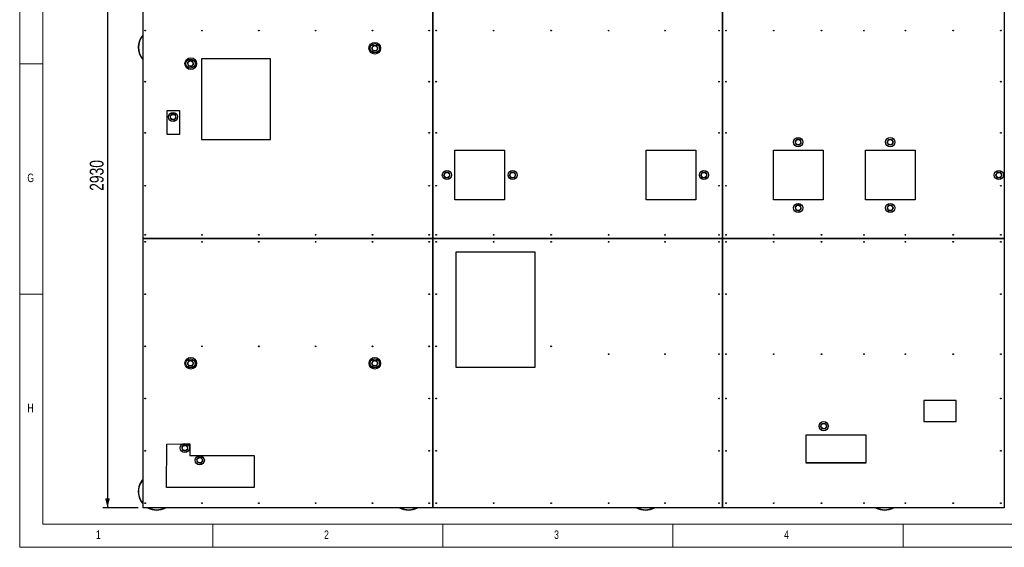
# Model space of a CAD drawing. Header units: millimetres. Extents: x 5 to 589, y 5 to 415.
# Tile 1 of 115: x 5 to 219, y 5 to 120. Entities that reach past the tile are written whole.
import ezdxf

# ---------------------------------------------------------------- set-up
doc = ezdxf.new("R2010")
doc.units = ezdxf.units.MM
doc.layers.add('COTES', color=1, linetype='Continuous')
doc.layers.add('NOTES', color=6, linetype='Continuous')
doc.layers.add('TRAIT-FORT', color=4, linetype='Continuous', lineweight=25)
doc.styles.add('SLDTEXTSTYLE0', font='TXT', dxfattribs={"width": 0.75})
doc.dimstyles.new('SLDDIMSTYLE0', dxfattribs={"dimtxt": 3, "dimasz": 2, "dimexe": 0, "dimexo": 0.0625, "dimgap": 0.75, "dimtad": 1, "dimlfac": 20, "dimrnd": 1e-09, "dimzin": 12, "dimdsep": 46, "dimtxsty": 'SLDTEXTSTYLE0', "dimsah": 1, "dimcen": 0.09, "dimadec": 0, "dimazin": 3, "dimtfac": 1, "dimtofl": 0, "dimtmove": 0, "dimatfit": 3, "dimfxl": 1, "dimfrac": 2, "dimtolj": 1, "dimtzin": 12, "dimarcsym": 0})

# ---------------------------------------------------------------- blocks, each defined once
blk = doc.blocks.new('_D_1')
at = {"layer": 'COTES', "color": 1, "transparency": 16777216}
for p, q in [((30.77, 160.1), (23.09, 160.1)), ((24.09, 160.1), (24.09, 13.6)), ((30.77, 13.6), (23.09, 13.6))]:
    blk.add_line(p, q, dxfattribs=at)
for points in [[(24.09, 160.1), (23.59, 158.1), (24.59, 158.1)], [(24.09, 13.6), (24.59, 15.6), (23.59, 15.6)]]:
    blk.add_solid(points, dxfattribs=at)
at = {"layer": 'COTES', "color": 1, "transparency": 16777216, "insert": (20.23, 82.42), "char_height": 3, "attachment_point": 1, "rotation": 90, "style": 'SLDTEXTSTYLE0'}
blk.add_mtext('2930', dxfattribs=at)

msp = doc.modelspace()

# ---------------------------------------------------------------- linework, layer by layer
at = {"color": 7, "linetype": 'Continuous', "lineweight": 18}
for p, q in [((5, 415), (5, 5)), ((10, 410), (10, 10)), ((5, 110), (10, 110)), ((10, 60), (5, 60)), ((10, 10), (584, 10)), ((47, 5), (47, 10)), ((97, 10), (97, 5)), ((147, 5), (147, 10)), ((197, 10), (197, 5)), ((5, 5), (589, 5))]:
    msp.add_line(p, q, dxfattribs=at)
at = {"layer": 'TRAIT-FORT', "color": 4, "linetype": 'Continuous', "lineweight": 25}
for p, q in [((31.77024, 160.09907), (31.77024, 72.09896)), ((94.77025, 160.09907), (94.77025, 72.09896)), ((94.77073, 72.09896), (94.77073, 160.09907)), ((157.77027, 160.09907), (157.77027, 72.09896)), ((157.77074, 72.09896), (157.77074, 160.09907)), ((219.02028, 160.09907), (219.02028, 72.09896)), ((44.5203, 111.0989), (44.5203, 93.59898)), ((59.52026, 111.0989), (44.5203, 111.0989)), ((59.52026, 93.59898), (59.52026, 111.0989)), ((37.07124, 94.65317), (37.07124, 99.8917)), ((37.07124, 99.8917), (39.70443, 99.8917)), ((39.70443, 99.8917), (39.70443, 94.65317)), ((39.70443, 94.65317), (37.07124, 94.65317)), ((44.5203, 93.59898), (59.52026, 93.59898)), ((99.61234, 80.45792), (99.61234, 91.25237)), ((99.61234, 91.25237), (110.40708, 91.25237)), ((110.40708, 91.25237), (110.40708, 80.45792)), ((141.20351, 80.45811), (141.20351, 91.25256)), ((141.20351, 91.25256), (151.99825, 91.25256)), ((151.99825, 91.25256), (151.99825, 80.45811)), ((168.82507, 80.45811), (168.82507, 91.25275)), ((168.82507, 91.25275), (179.6198, 91.25275)), ((179.6198, 91.25275), (179.6198, 80.45811)), ((188.82686, 80.45811), (188.82686, 91.25256)), ((188.82686, 91.25256), (199.6215, 91.25256)), ((199.6215, 91.25256), (199.6215, 80.45811)), ((110.40708, 80.45792), (99.61234, 80.45792)), ((151.99825, 80.45811), (141.20351, 80.45811)), ((179.6198, 80.45811), (168.82507, 80.45811)), ((199.6215, 80.45811), (188.82686, 80.45811)), ((94.77025, 72.09896), (31.77024, 72.09896)), ((31.77024, 72.09896), (31.77024, 72.09858)), ((31.77024, 72.09858), (94.77025, 72.09858)), ((31.77024, 72.09858), (31.77024, 13.59905)), ((90.5203, 72.09896), (90.5203, 72.09858)), ((90.52125, 72.09858), (90.52125, 72.09896)), ((94.77025, 72.09858), (94.77025, 13.59905)), ((157.77027, 72.09896), (94.77073, 72.09896)), ((94.77073, 72.09858), (157.77027, 72.09858)), ((94.77073, 13.59905), (94.77073, 72.09858)), ((142.02024, 72.09896), (142.02024, 72.09858)), ((142.02129, 72.09858), (142.02129, 72.09896)), ((157.77027, 72.09858), (157.77027, 13.59905)), ((219.02028, 72.09896), (157.77074, 72.09896)), ((157.77074, 72.09858), (219.02028, 72.09858)), ((157.77074, 13.59905), (157.77074, 72.09858)), ((193.02026, 72.09896), (193.02026, 72.09858)), ((193.02131, 72.09858), (193.02131, 72.09896)), ((219.02028, 72.09858), (219.02028, 13.59905)), ((117.02024, 69.09908), (99.77027, 69.09908)), ((99.77027, 69.09908), (99.77027, 44.09908)), ((117.02024, 44.09908), (117.02024, 69.09908)), ((99.77027, 44.09908), (117.02024, 44.09908)), ((201.52027, 36.84906), (201.52027, 32.34905)), ((208.52023, 36.84906), (201.52027, 36.84906)), ((208.52023, 32.34905), (208.52023, 36.84906)), ((201.52027, 32.34905), (208.52023, 32.34905)), ((189.02027, 29.34898), (175.9102, 29.34898)), ((175.9102, 29.34898), (175.9102, 23.34904)), ((189.02027, 23.34904), (189.02027, 29.34898)), ((36.89939, 17.96574), (36.9917, 27.38957)), ((36.9917, 27.38957), (40.40548, 27.4382)), ((41.3623, 27.45174), (41.99239, 27.46071)), ((41.99239, 27.46071), (41.99239, 24.9514)), ((41.99239, 24.9514), (55.96191, 24.96418)), ((55.96191, 24.96418), (55.96191, 17.96574)), ((189.02027, 23.37689), (175.9102, 23.37689)), ((175.9102, 23.34904), (189.02027, 23.34904)), ((55.96191, 17.96574), (36.89939, 17.96574)), ((94.77025, 13.59905), (31.77024, 13.59905)), ((94.77073, 13.59905), (94.77025, 13.59905)), ((157.77027, 13.59905), (94.77073, 13.59905)), ((157.77074, 13.59905), (157.77027, 13.59905)), ((219.02028, 13.59905), (157.77074, 13.59905)), ((219.02076, 13.59905), (219.02028, 13.59905))]:
    msp.add_line(p, q, dxfattribs=at)
for centre, radius in [((32.27027, 117.22076), 0.08), ((44.62027, 117.22076), 0.08), ((56.97027, 117.22076), 0.08), ((69.32027, 117.22076), 0.08), ((81.67027, 117.22076), 0.08), ((94.02027, 117.22076), 0.08), ((95.52027, 117.22076), 0.08), ((108.02027, 117.22076), 0.08), ((120.52027, 117.22076), 0.08), ((133.02027, 117.22076), 0.08), ((145.27027, 117.22076), 0.08), ((157.02027, 117.22076), 0.08), ((158.52027, 117.22076), 0.08), ((168.89527, 117.22076), 0.08), ((179.27027, 117.22076), 0.08), ((188.52027, 117.22076), 0.08), ((197.52027, 117.22076), 0.08), ((207.89527, 117.22076), 0.08), ((218.27027, 117.22076), 0.08), ((82.18415, 113.38875), 1.26996), ((82.19292, 113.38875), 1), ((82.19292, 113.38875), 0.57), ((42.18058, 110.05371), 1.26996), ((42.12723, 110.05369), 1), ((42.12723, 110.05369), 0.57), ((32.27027, 106.12782), 0.08), ((94.02027, 106.12782), 0.08), ((95.52027, 106.12782), 0.08), ((157.02027, 106.12782), 0.08), ((158.52027, 106.12782), 0.08), ((218.27027, 106.12782), 0.08), ((38.33252, 98.46512), 1), ((38.33252, 98.46512), 0.57), ((32.27027, 95.03488), 0.08), ((94.02027, 95.03488), 0.08), ((95.52027, 95.03488), 0.08), ((157.02027, 95.03488), 0.08), ((158.52027, 95.03488), 0.08), ((218.27027, 95.03488), 0.08), ((174.21877, 92.99339), 1), ((174.21877, 92.99339), 0.57), ((194.22568, 92.99339), 1), ((194.22568, 92.99339), 0.57), ((97.86507, 85.84987), 1), ((97.86507, 85.84987), 0.57), ((112.15206, 85.84987), 1), ((112.15206, 85.84987), 0.57), ((153.7394, 85.84987), 1), ((153.7394, 85.84987), 0.57), ((217.82844, 85.84987), 1), ((217.82844, 85.84987), 0.57), ((32.27027, 83.53488), 0.08), ((94.02027, 83.53488), 0.08), ((95.52027, 83.53488), 0.08), ((157.02027, 83.53488), 0.08), ((158.52027, 83.53488), 0.08), ((218.27027, 83.53488), 0.08), ((174.21877, 78.70636), 1), ((174.21877, 78.70636), 0.57), ((194.22568, 78.70636), 1), ((194.22568, 78.70636), 0.57), ((32.27027, 72.84899), 0.08), ((44.62027, 72.84899), 0.08), ((56.97027, 72.84899), 0.08), ((69.32027, 72.84899), 0.08), ((81.67027, 72.84899), 0.08), ((94.02027, 72.84899), 0.08), ((95.52027, 72.84899), 0.08), ((108.02027, 72.84899), 0.08), ((120.52027, 72.84899), 0.08), ((133.02027, 72.84899), 0.08), ((145.27027, 72.84899), 0.08), ((157.02027, 72.84899), 0.08), ((158.52027, 72.84899), 0.08), ((168.89527, 72.84899), 0.08), ((179.27027, 72.84899), 0.08), ((188.52027, 72.84899), 0.08), ((197.52027, 72.84899), 0.08), ((207.89527, 72.84899), 0.08), ((218.27027, 72.84899), 0.08), ((32.27027, 71.34899), 0.08), ((44.62027, 71.34899), 0.08), ((56.97027, 71.34899), 0.08), ((69.32027, 71.34899), 0.08), ((81.67027, 71.34899), 0.08), ((94.02027, 71.34899), 0.08), ((95.52027, 71.34899), 0.08), ((108.02027, 71.34899), 0.08), ((120.52027, 71.34899), 0.08), ((133.02027, 71.34899), 0.08), ((145.27027, 71.34899), 0.08), ((157.02027, 71.34899), 0.08), ((158.52027, 71.34899), 0.08), ((168.89527, 71.34899), 0.08), ((179.27027, 71.34899), 0.08), ((188.52027, 71.34899), 0.08), ((197.52027, 71.34899), 0.08), ((207.89527, 71.34899), 0.08), ((218.27027, 71.34899), 0.08), ((32.27027, 59.99899), 0.08), ((94.02027, 59.99899), 0.08), ((95.52027, 59.99899), 0.08), ((157.02027, 59.99899), 0.08), ((158.52027, 59.99899), 0.08), ((218.27027, 59.99899), 0.08), ((32.27027, 48.64899), 0.08), ((44.62027, 48.64899), 0.08), ((56.97027, 48.64899), 0.08), ((69.32027, 48.64899), 0.08), ((81.67027, 48.64899), 0.08), ((94.02027, 48.64899), 0.08), ((95.52027, 48.64899), 0.08), ((120.52027, 48.64899), 0.08), ((42.18922, 44.96865), 1.2636), ((42.12723, 44.96837), 1), ((42.12723, 44.96837), 0.57), ((82.19292, 44.96864), 1.26358), ((82.19292, 44.96837), 1), ((82.19292, 44.96837), 0.57), ((133.02027, 46.94361), 0.08), ((145.27027, 46.94361), 0.08), ((157.02027, 46.94361), 0.08), ((158.52027, 46.94361), 0.08), ((168.89527, 46.94361), 0.08), ((179.27027, 46.94361), 0.08), ((188.52027, 46.94361), 0.08), ((197.52027, 46.94361), 0.08), ((207.89527, 46.94361), 0.08), ((218.27027, 46.94361), 0.08), ((32.27027, 37.29899), 0.08), ((94.02027, 37.29899), 0.08), ((95.52027, 37.29899), 0.08), ((157.02027, 37.29899), 0.08), ((158.52027, 37.29899), 0.08), ((218.27027, 37.29899), 0.08), ((179.76699, 31.31406), 1), ((179.76699, 31.31406), 0.57), ((32.27027, 25.94899), 0.08), ((40.89639, 26.56694), 1), ((40.89639, 26.56694), 0.57), ((94.02027, 25.94899), 0.08), ((95.52027, 25.94899), 0.08), ((157.02027, 25.94899), 0.08), ((158.52027, 25.94899), 0.08), ((218.27027, 25.94899), 0.08), ((44.1348, 23.90003), 1), ((44.1348, 23.90003), 0.57), ((32.27027, 14.59899), 0.08), ((44.62027, 14.59899), 0.08), ((56.97027, 14.59899), 0.08), ((69.32027, 14.59899), 0.08), ((81.67027, 14.59899), 0.08), ((94.02027, 14.59899), 0.08), ((95.52027, 14.59899), 0.08), ((108.02027, 14.59899), 0.08), ((120.52027, 14.59899), 0.08), ((133.02027, 14.59899), 0.08), ((145.27027, 14.59899), 0.08), ((157.02027, 14.59899), 0.08), ((158.52027, 14.59899), 0.08), ((168.89527, 14.59899), 0.08), ((179.27027, 14.59899), 0.08), ((188.52027, 14.59899), 0.08), ((197.52027, 14.59899), 0.08), ((207.89527, 14.59899), 0.08), ((218.27027, 14.59899), 0.08)]:
    msp.add_circle(centre, radius, dxfattribs=at)
for centre, radius, start, end in [((34.77027, 113.59899), 4, 138.5903779, 221.4096221), ((34.77027, 113.59899), 3.95, 139.4195813, 220.5804187), ((34.77027, 17.09899), 4, 138.5903779, 155.3258104), ((34.77027, 17.09899), 3.95, 139.4195813, 155.3258104), ((34.77027, 17.09899), 4, 155.3258104, 221.4096221), ((34.77027, 17.09899), 3.95, 155.3258104, 220.5804187), ((34.77027, 17.09899), 4, 241.0449756, 298.9550244), ((34.77027, 17.09899), 3.95, 242.3842202, 297.6157798), ((89.52027, 17.09899), 4, 241.0449756, 298.9550244), ((89.52027, 17.09899), 3.95, 242.3842202, 297.6157798), ((141.02027, 17.09899), 4, 241.0449756, 298.9550244), ((141.02027, 17.09899), 3.95, 242.3842202, 297.6157798), ((193.02027, 17.09899), 4, 241.0449756, 298.9550244), ((193.02027, 17.09899), 3.95, 242.3842202, 297.6157798)]:
    msp.add_arc(centre, radius, start, end, dxfattribs=at)
for points, knots in [([(81.82813, 113.97785), (81.7997, 113.92481), (81.74226, 113.81767), (81.65693, 113.65901), (81.57564, 113.50725), (81.52566, 113.41423), (81.50045, 113.36731)], [0, 0, 0, 0, 0.264759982, 0.534862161, 0.765364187, 1, 1, 1, 1]), ([(81.82813, 113.97785), (81.88824, 113.97967), (82.00976, 113.98335), (82.1898, 113.98904), (82.36191, 113.9943), (82.46744, 113.99757), (82.52069, 113.99921)], [0, 0, 0, 0, 0.264607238, 0.534922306, 0.765311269, 1, 1, 1, 1]), ([(82.88537, 113.41003), (82.86246, 113.44706), (82.81638, 113.5215), (82.73827, 113.64789), (82.65076, 113.78888), (82.57594, 113.9099), (82.53293, 113.97943), (82.52069, 113.99921)], [0, 0, 0, 0, 0.192111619, 0.386274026, 0.638120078, 0.897011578, 1, 1, 1, 1]), ([(81.86513, 112.77832), (81.84222, 112.81534), (81.79614, 112.88978), (81.71803, 113.01618), (81.6305, 113.15715), (81.55579, 113.27819), (81.51269, 113.34759), (81.50045, 113.36731)], [0, 0, 0, 0, 0.192154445, 0.386360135, 0.638262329, 0.897211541, 1, 1, 1, 1]), ([(82.55769, 112.79968), (82.49758, 112.79786), (82.37606, 112.79419), (82.19602, 112.78849), (82.02391, 112.78323), (81.91838, 112.77997), (81.86513, 112.77832)], [0, 0, 0, 0, 0.264607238, 0.534922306, 0.765311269, 1, 1, 1, 1]), ([(82.55769, 112.79968), (82.58614, 112.85265), (82.64368, 112.95973), (82.72874, 113.11849), (82.81036, 113.27008), (82.86022, 113.3631), (82.88537, 113.41003)], [0, 0, 0, 0, 0.264587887, 0.534991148, 0.76537242, 1, 1, 1, 1]), ([(41.45595, 110.22514), (41.49798, 110.26819), (41.58293, 110.35519), (41.70879, 110.48406), (41.82915, 110.60714), (41.90291, 110.6826), (41.94013, 110.72067)], [0, 0, 0, 0, 0.264741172, 0.535066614, 0.765426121, 1, 1, 1, 1]), ([(41.45595, 110.22514), (41.4722, 110.16725), (41.50504, 110.0502), (41.55365, 109.87679), (41.60031, 109.71108), (41.62872, 109.60944), (41.64306, 109.55814)], [0, 0, 0, 0, 0.264640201, 0.534999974, 0.765326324, 1, 1, 1, 1]), ([(42.31435, 109.38667), (42.27217, 109.39744), (42.18738, 109.41907), (42.0434, 109.45574), (41.88265, 109.49685), (41.7448, 109.5321), (41.66561, 109.55237), (41.64306, 109.55814)], [0, 0, 0, 0, 0.192102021, 0.386125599, 0.638179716, 0.896985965, 1, 1, 1, 1]), ([(42.61133, 110.5492), (42.56915, 110.56004), (42.48438, 110.58183), (42.34037, 110.61845), (42.17962, 110.65954), (42.04184, 110.69492), (41.96265, 110.71497), (41.94013, 110.72067)], [0, 0, 0, 0, 0.192191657, 0.386239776, 0.638325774, 0.897164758, 1, 1, 1, 1]), ([(42.79853, 109.8822), (42.75649, 109.83923), (42.6715, 109.75234), (42.54563, 109.62348), (42.4254, 109.50021), (42.35158, 109.42474), (42.31435, 109.38667)], [0, 0, 0, 0, 0.264550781, 0.534875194, 0.765427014, 1, 1, 1, 1]), ([(42.79853, 109.8822), (42.78229, 109.9401), (42.74945, 110.05715), (42.70079, 110.23061), (42.65426, 110.39637), (42.62572, 110.49798), (42.61133, 110.5492)], [0, 0, 0, 0, 0.264629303, 0.534977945, 0.765554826, 1, 1, 1, 1]), ([(37.66128, 98.63667), (37.70328, 98.67965), (37.78822, 98.76656), (37.91409, 98.89539), (38.03432, 99.01866), (38.10814, 99.09413), (38.14536, 99.1322)], [0, 0, 0, 0, 0.26448271, 0.534832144, 0.765405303, 1, 1, 1, 1]), ([(37.66128, 98.63667), (37.67752, 98.57877), (37.71036, 98.46172), (37.75906, 98.28828), (37.80546, 98.12243), (37.834, 98.02076), (37.84839, 97.96948)], [0, 0, 0, 0, 0.2645716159, 0.5348613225, 0.7653514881, 1, 1, 1, 1]), ([(38.81666, 98.96072), (38.77443, 98.97146), (38.68961, 98.99303), (38.54574, 99.03013), (38.38492, 99.07081), (38.2471, 99.10616), (38.16791, 99.12643), (38.14536, 99.1322)], [0, 0, 0, 0, 0.192230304, 0.386190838, 0.638178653, 0.896985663, 1, 1, 1, 1]), ([(39.00377, 98.29372), (38.98752, 98.35162), (38.95468, 98.46867), (38.90603, 98.64206), (38.85955, 98.80782), (38.83105, 98.90943), (38.81666, 98.96072)], [0, 0, 0, 0, 0.264640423, 0.535000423, 0.765290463, 1, 1, 1, 1]), ([(38.51968, 97.798), (38.47747, 97.80885), (38.39267, 97.83062), (38.24866, 97.86724), (38.08792, 97.90837), (37.95012, 97.94372), (37.87091, 97.96377), (37.84839, 97.96948)], [0, 0, 0, 0, 0.192295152, 0.386318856, 0.638241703, 0.897177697, 1, 1, 1, 1]), ([(39.00377, 98.29372), (38.96178, 98.25067), (38.87688, 98.16362), (38.75093, 98.03487), (38.63062, 97.91169), (38.5569, 97.83614), (38.51968, 97.798)], [0, 0, 0, 0, 0.264623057, 0.535016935, 0.765259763, 1, 1, 1, 1]), ([(173.54747, 93.16486), (173.58952, 93.20783), (173.67458, 93.29472), (173.80025, 93.42378), (173.92068, 93.54685), (173.99444, 93.62232), (174.03165, 93.66039)], [0, 0, 0, 0, 0.264550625, 0.535068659, 0.765427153, 1, 1, 1, 1]), ([(173.54747, 93.16486), (173.56372, 93.10697), (173.59656, 92.98992), (173.64522, 92.81646), (173.69175, 92.6507), (173.72029, 92.54909), (173.73468, 92.49786)], [0, 0, 0, 0, 0.264629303, 0.534977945, 0.765554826, 1, 1, 1, 1]), ([(174.40587, 92.32639), (174.36369, 92.33716), (174.2789, 92.35879), (174.13492, 92.39546), (173.97418, 92.43658), (173.83634, 92.4718), (173.75719, 92.49209), (173.73468, 92.49786)], [0, 0, 0, 0, 0.192126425, 0.386174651, 0.638260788, 0.897099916, 1, 1, 1, 1]), ([(174.70285, 93.48892), (174.66067, 93.49976), (174.5759, 93.52155), (174.4319, 93.55817), (174.27114, 93.59926), (174.13336, 93.63464), (174.05417, 93.65469), (174.03165, 93.66039)], [0, 0, 0, 0, 0.192191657, 0.386239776, 0.638325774, 0.897164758, 1, 1, 1, 1]), ([(174.89005, 92.82192), (174.84802, 92.77888), (174.76307, 92.69188), (174.63722, 92.56301), (174.51686, 92.43993), (174.44309, 92.36447), (174.40587, 92.32639)], [0, 0, 0, 0, 0.264741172, 0.535066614, 0.765426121, 1, 1, 1, 1]), ([(174.89005, 92.82192), (174.87381, 92.87982), (174.84096, 92.99686), (174.79235, 93.17028), (174.74572, 93.336), (174.71723, 93.43763), (174.70285, 93.48892)], [0, 0, 0, 0, 0.2646307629, 0.534980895, 0.7652990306, 1, 1, 1, 1]), ([(193.86093, 93.58238), (193.83247, 93.52942), (193.77494, 93.42233), (193.68987, 93.26358), (193.60827, 93.11196), (193.55834, 93.01896), (193.53315, 92.97203)], [0, 0, 0, 0, 0.264571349, 0.53495771, 0.765324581, 1, 1, 1, 1]), ([(193.89793, 92.38304), (193.87502, 92.42007), (193.829, 92.49448), (193.7507, 92.62075), (193.66344, 92.76183), (193.5885, 92.88279), (193.54542, 92.95224), (193.53315, 92.97203)], [0, 0, 0, 0, 0.192141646, 0.386105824, 0.638221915, 0.896926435, 1, 1, 1, 1]), ([(193.86093, 93.58238), (193.92103, 93.5843), (194.04255, 93.58819), (194.2226, 93.5935), (194.39468, 93.59885), (194.50017, 93.6021), (194.55339, 93.60375)], [0, 0, 0, 0, 0.2646504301, 0.5349929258, 0.7654123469, 1, 1, 1, 1]), ([(194.59039, 92.4044), (194.53031, 92.40248), (194.40884, 92.3986), (194.22881, 92.39329), (194.05671, 92.38794), (193.95118, 92.38468), (193.89793, 92.38304)], [0, 0, 0, 0, 0.264518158, 0.534860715, 0.765280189, 1, 1, 1, 1]), ([(194.91817, 93.01476), (194.89523, 93.05178), (194.84914, 93.12617), (194.77084, 93.25245), (194.68365, 93.39363), (194.60872, 93.5146), (194.56563, 93.58402), (194.55339, 93.60375)], [0, 0, 0, 0, 0.192210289, 0.386173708, 0.638217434, 0.89721879, 1, 1, 1, 1]), ([(194.59039, 92.4044), (194.61888, 92.45736), (194.67647, 92.56444), (194.76156, 92.72318), (194.84303, 92.87485), (194.89297, 92.96783), (194.91817, 93.01476)], [0, 0, 0, 0, 0.2646343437, 0.5350210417, 0.7653242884, 1, 1, 1, 1]), ([(97.50034, 86.43898), (97.47191, 86.38594), (97.41449, 86.27877), (97.32903, 86.12017), (97.24776, 85.96837), (97.19777, 85.87536), (97.17256, 85.82844)], [0, 0, 0, 0, 0.264743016, 0.534891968, 0.765379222, 1, 1, 1, 1]), ([(97.53734, 85.23945), (97.51439, 85.27647), (97.46824, 85.35089), (97.39015, 85.47731), (97.30261, 85.61827), (97.2279, 85.73932), (97.1848, 85.80872), (97.17256, 85.82844)], [0, 0, 0, 0, 0.192210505, 0.386402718, 0.638287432, 0.897218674, 1, 1, 1, 1]), ([(97.50034, 86.43898), (97.56045, 86.4408), (97.68196, 86.44448), (97.86197, 86.45017), (98.03405, 86.45543), (98.13955, 86.4587), (98.1928, 86.46034)], [0, 0, 0, 0, 0.264642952, 0.534994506, 0.765279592, 1, 1, 1, 1]), ([(98.55758, 85.87116), (98.53463, 85.90818), (98.48848, 85.9826), (98.41039, 86.10902), (98.32287, 86.25), (98.24805, 86.37103), (98.20504, 86.44056), (98.1928, 86.46034)], [0, 0, 0, 0, 0.19216767, 0.386316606, 0.638145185, 0.897018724, 1, 1, 1, 1]), ([(98.2298, 85.26081), (98.25824, 85.31378), (98.31576, 85.42089), (98.401, 85.57956), (98.48244, 85.73126), (98.53238, 85.82424), (98.55758, 85.87116)], [0, 0, 0, 0, 0.264571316, 0.535021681, 0.765324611, 1, 1, 1, 1]), ([(111.78733, 86.43898), (111.75891, 86.38594), (111.70148, 86.27877), (111.61603, 86.12017), (111.53476, 85.96837), (111.48477, 85.87536), (111.45955, 85.82844)], [0, 0, 0, 0, 0.264743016, 0.534891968, 0.765379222, 1, 1, 1, 1]), ([(111.82434, 85.23945), (111.80138, 85.27647), (111.75524, 85.35089), (111.67715, 85.47731), (111.58961, 85.61827), (111.51489, 85.73932), (111.4718, 85.80872), (111.45955, 85.82844)], [0, 0, 0, 0, 0.192210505, 0.386402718, 0.638287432, 0.897218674, 1, 1, 1, 1]), ([(111.78733, 86.43898), (111.84744, 86.4408), (111.96896, 86.44448), (112.149, 86.45017), (112.32108, 86.45543), (112.42658, 86.4587), (112.4798, 86.46034)], [0, 0, 0, 0, 0.264642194, 0.534992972, 0.76541237, 1, 1, 1, 1]), ([(112.84458, 85.87116), (112.82162, 85.90818), (112.77548, 85.9826), (112.69738, 86.10902), (112.60987, 86.25), (112.53505, 86.37103), (112.49204, 86.44056), (112.4798, 86.46034)], [0, 0, 0, 0, 0.19216767, 0.386316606, 0.638145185, 0.897018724, 1, 1, 1, 1]), ([(112.5168, 85.26081), (112.54524, 85.31378), (112.60275, 85.42089), (112.68799, 85.57956), (112.76943, 85.73126), (112.81937, 85.82424), (112.84458, 85.87116)], [0, 0, 0, 0, 0.264571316, 0.535021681, 0.765324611, 1, 1, 1, 1]), ([(153.37469, 86.43898), (153.34626, 86.38594), (153.28884, 86.27877), (153.20338, 86.12017), (153.12211, 85.96837), (153.07212, 85.87536), (153.04691, 85.82844)], [0, 0, 0, 0, 0.264743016, 0.534891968, 0.765379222, 1, 1, 1, 1]), ([(153.41169, 85.23945), (153.38873, 85.27647), (153.34259, 85.35089), (153.2645, 85.47731), (153.17696, 85.61827), (153.10225, 85.73932), (153.05915, 85.80872), (153.04691, 85.82844)], [0, 0, 0, 0, 0.192210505, 0.386402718, 0.638287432, 0.897218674, 1, 1, 1, 1]), ([(153.37469, 86.43898), (153.43476, 86.4408), (153.55625, 86.44448), (153.73626, 86.45017), (153.90837, 86.45543), (154.0139, 86.4587), (154.06715, 86.46034)], [0, 0, 0, 0, 0.264509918, 0.534860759, 0.765280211, 1, 1, 1, 1]), ([(154.43193, 85.87116), (154.40897, 85.90818), (154.36283, 85.9826), (154.28473, 86.10902), (154.19722, 86.25), (154.1224, 86.37103), (154.07939, 86.44056), (154.06715, 86.46034)], [0, 0, 0, 0, 0.19216767, 0.386316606, 0.638145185, 0.897018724, 1, 1, 1, 1]), ([(154.10415, 85.26081), (154.13259, 85.31378), (154.19011, 85.42089), (154.27534, 85.57956), (154.35679, 85.73126), (154.40672, 85.82424), (154.43193, 85.87116)], [0, 0, 0, 0, 0.264571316, 0.535021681, 0.765324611, 1, 1, 1, 1]), ([(217.4637, 86.43898), (217.43527, 86.38594), (217.37785, 86.27877), (217.29239, 86.12017), (217.21112, 85.96837), (217.16113, 85.87536), (217.13592, 85.82844)], [0, 0, 0, 0, 0.264743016, 0.534891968, 0.765379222, 1, 1, 1, 1]), ([(217.5007, 85.23945), (217.47779, 85.27648), (217.43173, 85.35094), (217.35346, 85.47724), (217.26612, 85.61834), (217.19125, 85.7393), (217.14816, 85.80872), (217.13592, 85.82844)], [0, 0, 0, 0, 0.19214105, 0.386403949, 0.63821714, 0.897218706, 1, 1, 1, 1]), ([(217.4637, 86.43898), (217.52381, 86.4408), (217.64533, 86.44448), (217.82536, 86.45017), (217.99745, 86.45543), (218.10294, 86.4587), (218.15616, 86.46034)], [0, 0, 0, 0, 0.264642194, 0.534992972, 0.76541237, 1, 1, 1, 1]), ([(218.52094, 85.87116), (218.49799, 85.90818), (218.45184, 85.9826), (218.37375, 86.10902), (218.28623, 86.25), (218.21141, 86.37103), (218.1684, 86.44056), (218.15616, 86.46034)], [0, 0, 0, 0, 0.19216767, 0.386316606, 0.638145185, 0.897018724, 1, 1, 1, 1]), ([(218.19316, 85.26081), (218.2216, 85.31378), (218.27912, 85.42089), (218.36435, 85.57956), (218.4458, 85.73126), (218.49574, 85.82424), (218.52094, 85.87116)], [0, 0, 0, 0, 0.264571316, 0.535021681, 0.765324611, 1, 1, 1, 1]), ([(98.2298, 85.26081), (98.16969, 85.25899), (98.04818, 85.25531), (97.86814, 85.24962), (97.69605, 85.24436), (97.59056, 85.2411), (97.53734, 85.23945)], [0, 0, 0, 0, 0.264642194, 0.534992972, 0.76541237, 1, 1, 1, 1]), ([(112.5168, 85.26081), (112.45669, 85.25899), (112.33517, 85.25531), (112.15513, 85.24962), (111.98305, 85.24436), (111.87755, 85.2411), (111.82434, 85.23945)], [0, 0, 0, 0, 0.264642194, 0.534992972, 0.76541237, 1, 1, 1, 1]), ([(154.10415, 85.26081), (154.04404, 85.25899), (153.92252, 85.25531), (153.74248, 85.24962), (153.5704, 85.24436), (153.46491, 85.2411), (153.41169, 85.23945)], [0, 0, 0, 0, 0.264642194, 0.534992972, 0.76541237, 1, 1, 1, 1]), ([(218.19316, 85.26081), (218.13308, 85.25899), (218.0116, 85.25531), (217.83159, 85.24962), (217.65948, 85.24436), (217.55395, 85.2411), (217.5007, 85.23945)], [0, 0, 0, 0, 0.264509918, 0.534860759, 0.765280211, 1, 1, 1, 1]), ([(173.54747, 78.87787), (173.58951, 78.92085), (173.6745, 79.00773), (173.80038, 79.13659), (173.92061, 79.25986), (173.99442, 79.33533), (174.03165, 79.3734)], [0, 0, 0, 0, 0.264550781, 0.534875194, 0.765427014, 1, 1, 1, 1]), ([(174.70285, 79.20193), (174.66066, 79.21267), (174.57585, 79.23427), (174.43193, 79.27125), (174.27118, 79.31235), (174.13329, 79.34731), (174.05417, 79.36762), (174.03165, 79.3734)], [0, 0, 0, 0, 0.1921263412, 0.3862410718, 0.6383270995, 0.8970999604, 1, 1, 1, 1]), ([(174.89005, 78.53493), (174.87381, 78.59282), (174.84096, 78.70987), (174.79235, 78.88328), (174.74572, 79.04901), (174.71723, 79.15064), (174.70285, 79.20193)], [0, 0, 0, 0, 0.2646307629, 0.534980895, 0.7652990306, 1, 1, 1, 1]), ([(193.86093, 79.29539), (193.83247, 79.24243), (193.77494, 79.13534), (193.68987, 78.97658), (193.60827, 78.82497), (193.55834, 78.73197), (193.53315, 78.68504)], [0, 0, 0, 0, 0.264571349, 0.53495771, 0.765324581, 1, 1, 1, 1]), ([(193.86093, 79.29539), (193.92104, 79.29721), (194.04255, 79.30089), (194.22259, 79.30658), (194.39468, 79.31184), (194.50017, 79.3151), (194.55339, 79.31675)], [0, 0, 0, 0, 0.264642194, 0.534992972, 0.76541237, 1, 1, 1, 1]), ([(194.91817, 78.72776), (194.89523, 78.76479), (194.84914, 78.83918), (194.77083, 78.96544), (194.68373, 79.10662), (194.6086, 79.22745), (194.56562, 79.29696), (194.55339, 79.31675)], [0, 0, 0, 0, 0.1922111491, 0.3861754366, 0.6382202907, 0.8969954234, 1, 1, 1, 1]), ([(173.54747, 78.87787), (173.56372, 78.81997), (173.59656, 78.70293), (173.64521, 78.52946), (173.69178, 78.36365), (173.72029, 78.26197), (173.73468, 78.21068)], [0, 0, 0, 0, 0.264561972, 0.534841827, 0.765360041, 1, 1, 1, 1]), ([(174.40587, 78.03921), (174.36369, 78.05005), (174.27893, 78.07184), (174.13492, 78.10845), (173.97417, 78.14954), (173.83639, 78.18493), (173.75719, 78.20498), (173.73468, 78.21068)], [0, 0, 0, 0, 0.192191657, 0.386239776, 0.638325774, 0.897164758, 1, 1, 1, 1]), ([(174.89005, 78.53493), (174.84802, 78.49188), (174.76307, 78.40489), (174.63722, 78.276), (174.5168, 78.15293), (174.44308, 78.07735), (174.40587, 78.03921)], [0, 0, 0, 0, 0.26469112, 0.534965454, 0.76528141, 1, 1, 1, 1]), ([(193.89793, 78.09605), (193.87502, 78.13308), (193.829, 78.20749), (193.7507, 78.33376), (193.66344, 78.47484), (193.5885, 78.5958), (193.54542, 78.66525), (193.53315, 78.68504)], [0, 0, 0, 0, 0.192141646, 0.386105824, 0.638221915, 0.896926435, 1, 1, 1, 1]), ([(194.59039, 78.11741), (194.53031, 78.11548), (194.40884, 78.11158), (194.22881, 78.10639), (194.05671, 78.10064), (193.95118, 78.09759), (193.89793, 78.09605)], [0, 0, 0, 0, 0.264518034, 0.534860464, 0.7652883, 1, 1, 1, 1]), ([(194.59039, 78.11741), (194.61887, 78.17038), (194.67641, 78.27741), (194.76167, 78.43606), (194.84298, 78.58782), (194.89296, 78.68084), (194.91817, 78.72776)], [0, 0, 0, 0, 0.264634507, 0.534782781, 0.765324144, 1, 1, 1, 1]), ([(41.76246, 45.55744), (41.73401, 45.50448), (41.67649, 45.39739), (41.59135, 45.2386), (41.50984, 45.08689), (41.45994, 44.99383), (41.43478, 44.9469)], [0, 0, 0, 0, 0.2645249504, 0.5348638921, 0.7654282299, 1, 1, 1, 1]), ([(41.79946, 44.35791), (41.77655, 44.39493), (41.73047, 44.46937), (41.65236, 44.59577), (41.56483, 44.73674), (41.49012, 44.85778), (41.44702, 44.92718), (41.43478, 44.9469)], [0, 0, 0, 0, 0.192154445, 0.386360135, 0.638262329, 0.897211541, 1, 1, 1, 1]), ([(41.76246, 45.55744), (41.82257, 45.55926), (41.94409, 45.56294), (42.12413, 45.56863), (42.29621, 45.57389), (42.4017, 45.57716), (42.45492, 45.5788)], [0, 0, 0, 0, 0.264642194, 0.534992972, 0.76541237, 1, 1, 1, 1]), ([(42.8197, 44.98982), (42.7968, 45.02685), (42.75077, 45.10126), (42.67248, 45.22753), (42.58521, 45.36861), (42.51027, 45.48957), (42.4672, 45.55902), (42.45492, 45.5788)], [0, 0, 0, 0, 0.192141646, 0.386105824, 0.638221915, 0.896926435, 1, 1, 1, 1]), ([(42.49202, 44.37927), (42.52045, 44.43231), (42.57789, 44.53946), (42.66322, 44.69811), (42.74451, 44.84988), (42.79449, 44.94289), (42.8197, 44.98982)], [0, 0, 0, 0, 0.264759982, 0.534862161, 0.765364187, 1, 1, 1, 1]), ([(81.82813, 45.55744), (81.79968, 45.50448), (81.74217, 45.39738), (81.65699, 45.23864), (81.57564, 45.08684), (81.52566, 44.99382), (81.50045, 44.9469)], [0, 0, 0, 0, 0.264525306, 0.53486461, 0.765365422, 1, 1, 1, 1]), ([(81.86513, 44.35791), (81.84222, 44.39493), (81.79614, 44.46937), (81.71803, 44.59577), (81.6305, 44.73674), (81.55579, 44.85778), (81.51269, 44.92718), (81.50045, 44.9469)], [0, 0, 0, 0, 0.192154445, 0.386360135, 0.638262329, 0.897211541, 1, 1, 1, 1]), ([(81.82813, 45.55744), (81.88824, 45.55926), (82.00976, 45.56294), (82.1898, 45.56863), (82.36191, 45.57389), (82.46744, 45.57716), (82.52069, 45.5788)], [0, 0, 0, 0, 0.264607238, 0.534922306, 0.765311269, 1, 1, 1, 1]), ([(82.88537, 44.98982), (82.86247, 45.02685), (82.81644, 45.10126), (82.73814, 45.22752), (82.6509, 45.36862), (82.5759, 45.48953), (82.53293, 45.55902), (82.52069, 45.5788)], [0, 0, 0, 0, 0.192154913, 0.386132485, 0.638265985, 0.896988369, 1, 1, 1, 1]), ([(82.55769, 44.37927), (82.58613, 44.43231), (82.64357, 44.53945), (82.72886, 44.69814), (82.8103, 44.84983), (82.86021, 44.94289), (82.88537, 44.98982)], [0, 0, 0, 0, 0.264759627, 0.534861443, 0.765426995, 1, 1, 1, 1]), ([(42.49202, 44.37927), (42.43191, 44.37745), (42.31039, 44.37378), (42.13035, 44.36808), (41.95824, 44.36282), (41.85271, 44.35956), (41.79946, 44.35791)], [0, 0, 0, 0, 0.264607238, 0.534922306, 0.765311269, 1, 1, 1, 1]), ([(82.55769, 44.37927), (82.49758, 44.37745), (82.37606, 44.37378), (82.19602, 44.36808), (82.02391, 44.36282), (81.91838, 44.35956), (81.86513, 44.35791)], [0, 0, 0, 0, 0.264607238, 0.534922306, 0.765311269, 1, 1, 1, 1]), ([(179.40227, 31.90312), (179.37383, 31.85015), (179.31631, 31.74303), (179.23108, 31.58437), (179.14963, 31.43267), (179.0997, 31.33969), (179.07449, 31.29276)], [0, 0, 0, 0, 0.264571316, 0.535021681, 0.765324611, 1, 1, 1, 1]), ([(179.43927, 30.70358), (179.41632, 30.7406), (179.37017, 30.81502), (179.29208, 30.94144), (179.20456, 31.08242), (179.12974, 31.20345), (179.08673, 31.27298), (179.07449, 31.29276)], [0, 0, 0, 0, 0.19216767, 0.386316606, 0.638145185, 0.897018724, 1, 1, 1, 1]), ([(179.40227, 31.90312), (179.46235, 31.90493), (179.58383, 31.90861), (179.76384, 31.9143), (179.93595, 31.91956), (180.04148, 31.92283), (180.09473, 31.92448)], [0, 0, 0, 0, 0.264509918, 0.534860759, 0.765280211, 1, 1, 1, 1]), ([(180.13173, 30.72495), (180.07162, 30.72313), (179.95011, 30.71945), (179.77007, 30.71376), (179.59798, 30.7085), (179.49249, 30.70523), (179.43927, 30.70358)], [0, 0, 0, 0, 0.264642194, 0.534992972, 0.76541237, 1, 1, 1, 1]), ([(180.45951, 31.33549), (180.43657, 31.37251), (180.39048, 31.44691), (180.31219, 31.5732), (180.22494, 31.71429), (180.14994, 31.8352), (180.10697, 31.90469), (180.09473, 31.92448)], [0, 0, 0, 0, 0.192210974, 0.386175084, 0.638291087, 0.896995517, 1, 1, 1, 1]), ([(180.13173, 30.72495), (180.16016, 30.77799), (180.21758, 30.88516), (180.30304, 31.04376), (180.38431, 31.19556), (180.4343, 31.28857), (180.45951, 31.33549)], [0, 0, 0, 0, 0.264743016, 0.534891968, 0.765379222, 1, 1, 1, 1]), ([(40.22514, 26.7384), (40.26713, 26.78145), (40.35202, 26.8685), (40.47798, 26.99724), (40.59823, 27.12042), (40.672, 27.19586), (40.70922, 27.23393)], [0, 0, 0, 0, 0.264673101, 0.535118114, 0.765404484, 1, 1, 1, 1]), ([(40.22514, 26.7384), (40.24138, 26.6805), (40.27422, 26.56345), (40.32288, 26.39006), (40.36935, 26.2243), (40.39786, 26.12269), (40.41225, 26.0714)], [0, 0, 0, 0, 0.264640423, 0.535000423, 0.765290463, 1, 1, 1, 1]), ([(41.08354, 25.89993), (41.04132, 25.91068), (40.95653, 25.93229), (40.81256, 25.96901), (40.65184, 26.0101), (40.51399, 26.04535), (40.43479, 26.06562), (40.41225, 26.0714)], [0, 0, 0, 0, 0.192230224, 0.386124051, 0.638178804, 0.896985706, 1, 1, 1, 1]), ([(41.38051, 27.06245), (41.33833, 27.0733), (41.25357, 27.09508), (41.10956, 27.1317), (40.94881, 27.17278), (40.81101, 27.2082), (40.73177, 27.22823), (40.70922, 27.23393)], [0, 0, 0, 0, 0.19216723, 0.386190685, 0.638244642, 0.897050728, 1, 1, 1, 1]), ([(41.56762, 26.39546), (41.52561, 26.35249), (41.44062, 26.26557), (41.31494, 26.13654), (41.19452, 26.01347), (41.12075, 25.938), (41.08354, 25.89993)], [0, 0, 0, 0, 0.2644825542, 0.535025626, 0.7654054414, 1, 1, 1, 1]), ([(41.56762, 26.39546), (41.55138, 26.45335), (41.51855, 26.5704), (41.46984, 26.74384), (41.42347, 26.90964), (41.39491, 27.01123), (41.38051, 27.06245)], [0, 0, 0, 0, 0.2646389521, 0.5349974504, 0.7655462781, 1, 1, 1, 1]), ([(43.46353, 24.07154), (43.50557, 24.11452), (43.59056, 24.20141), (43.71643, 24.33027), (43.83667, 24.45353), (43.91048, 24.52901), (43.94771, 24.56707)], [0, 0, 0, 0, 0.264550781, 0.534875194, 0.765427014, 1, 1, 1, 1]), ([(43.46353, 24.07154), (43.47977, 24.01364), (43.51261, 23.8966), (43.56131, 23.72315), (43.60771, 23.55731), (43.63625, 23.45564), (43.65064, 23.40435)], [0, 0, 0, 0, 0.2645716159, 0.5348613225, 0.7653514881, 1, 1, 1, 1]), ([(44.61891, 24.3956), (44.57672, 24.40634), (44.49191, 24.42794), (44.34799, 24.46492), (44.18724, 24.50602), (44.04934, 24.54099), (43.97022, 24.56129), (43.94771, 24.56707)], [0, 0, 0, 0, 0.1921257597, 0.3862399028, 0.6383251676, 0.897091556, 1, 1, 1, 1]), ([(44.80611, 23.7286), (44.76408, 23.68556), (44.67913, 23.59856), (44.55328, 23.46968), (44.43286, 23.3466), (44.35914, 23.27103), (44.32193, 23.23288)], [0, 0, 0, 0, 0.26469112, 0.534965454, 0.76528141, 1, 1, 1, 1]), ([(44.80611, 23.7286), (44.78987, 23.7865), (44.75702, 23.90354), (44.70841, 24.07696), (44.66178, 24.24268), (44.63329, 24.34431), (44.61891, 24.3956)], [0, 0, 0, 0, 0.2646307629, 0.534980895, 0.7652990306, 1, 1, 1, 1]), ([(44.32193, 23.23288), (44.27975, 23.24372), (44.19499, 23.26551), (44.05098, 23.30213), (43.89023, 23.34321), (43.75242, 23.37863), (43.67319, 23.39865), (43.65064, 23.40435)], [0, 0, 0, 0, 0.192166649, 0.386189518, 0.638242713, 0.89704233, 1, 1, 1, 1])]:
    msp.add_open_spline(points, degree=3, knots=knots, dxfattribs=at)

# ---------------------------------------------------------------- texts
at = {"layer": 'NOTES', "color": 211, "char_height": 1.85208, "attachment_point": 1, "style": 'SLDTEXTSTYLE0'}
for s, insert in [('G', (6.66667, 86.16802)), ('H', (6.66667, 36.16802)), ('1', (21.58334, 8.66802)), ('2', (71.16667, 8.66802)), ('3', (121.16667, 8.66802)), ('4', (171.16667, 8.66802))]:
    msp.add_mtext(s, dxfattribs=dict(at, insert=insert))

# ---------------------------------------------------------------- dimensions: what is measured, and where the dimension line sits
at = {"layer": 'COTES', "color": 1}
dim = msp.add_linear_dim(base=(24.09255, 13.59899), p1=(31.77027, 160.09899), p2=(31.77027, 13.59899), angle=90, dimstyle='SLDDIMSTYLE0', dxfattribs=at)
dim.commit()
dim.dimension.update_dxf_attribs({"geometry": '_D_1', "text_midpoint": (24.09255, 86.84899), "dimtype": 160})

doc.saveas('drawing.dxf')
